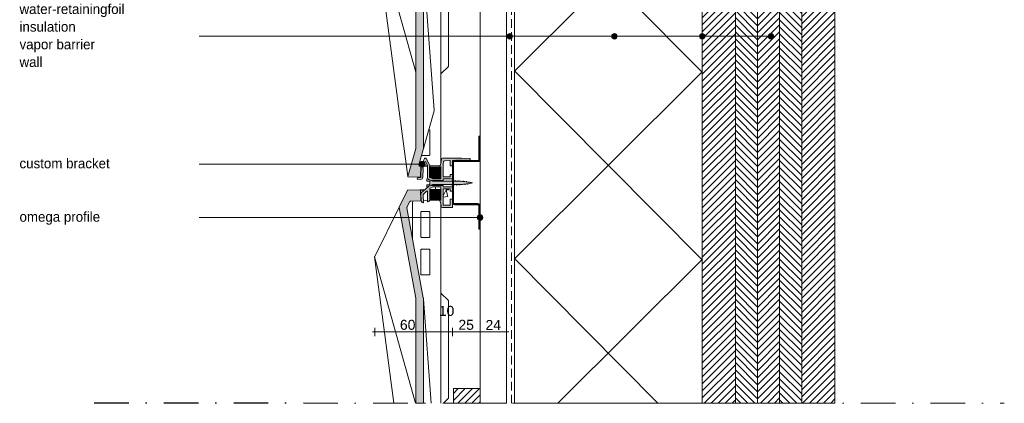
# Paper-space layout 'd-02 bottom connection windowframe' of a CAD drawing. Header units: millimetres. Extents: x 12 to 195, y 11 to 236.
# Tile 2 of 2: x 12 to 190, y 97 to 167. Entities that reach past the tile are written whole.
import ezdxf
from ezdxf.xclip import XClip

# ---------------------------------------------------------------- set-up
doc = ezdxf.new("R2010")
doc.units = ezdxf.units.MM
doc.header["$MEASUREMENT"] = 0
doc.header["$XCLIPFRAME"] = 0
doc.linetypes.add('B0302', pattern=[12.51000022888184, 6.260000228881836, -3.125, 0, -3.125000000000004])
doc.linetypes.add('B0701', pattern=[2.341199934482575, 1.559999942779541, -0.7811999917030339])
for name, color, linetype in [('#01', 7, 'Continuous'), ('Dim - 1_50_100', 7, 'Continuous'), ('Info - 1_50_100', 7, 'Continuous'), ('Info - 1_5_10', 7, 'Continuous'), ('Info - English', 7, 'Continuous')]:
    doc.layers.add(name, color=color, linetype=linetype)
doc.styles.add('GENERATED_STYLE_3', font='Helvetica.ttc')
doc.styles.add('GENERATED_STYLE_4', font='txt')
pattern_1 = [(44.99999999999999, (-5626.126061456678, 31.24545389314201), (-0.6363961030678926, 0.6363961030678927), [])]
pattern_2 = [(315, (-5626.126061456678, 31.24545389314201), (0.6363961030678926, 0.6363961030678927), [])]

# ---------------------------------------------------------------- blocks, each defined once
blk = doc.blocks.new('Drawing_2_1', base_point=(-5626.126061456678, 31.24545389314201))
at = {"layer": '#01', "linetype": 'Continuous', "lineweight": 0, "true_color": 0x000000}
for points in [[(100.0186748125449, 163.6097720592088), (100.0567350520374, 163.4184303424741), (100.1651214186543, 163.256218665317), (100.3273330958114, 163.1478322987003), (100.5186748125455, 163.1097720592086), (100.7100165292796, 163.1478322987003), (100.8722282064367, 163.256218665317), (100.9806145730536, 163.4184303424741), (101.0186748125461, 163.6097720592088), (100.9806145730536, 163.8011137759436), (100.8722282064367, 163.9633254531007), (100.7100165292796, 164.0717118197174), (100.5186748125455, 164.1097720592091), (100.3273330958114, 164.0717118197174), (100.1651214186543, 163.9633254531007), (100.0567350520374, 163.8011137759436)], [(118.9547312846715, 163.6097720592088), (118.9927915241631, 163.4184303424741), (119.10117789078, 163.256218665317), (119.2633895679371, 163.1478322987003), (119.4547312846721, 163.1097720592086), (119.6460730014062, 163.1478322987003), (119.8082846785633, 163.256218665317), (119.9166710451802, 163.4184303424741), (119.9547312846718, 163.6097720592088), (119.9166710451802, 163.8011137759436), (119.8082846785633, 163.9633254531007), (119.6460730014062, 164.0717118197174), (119.4547312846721, 164.1097720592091), (119.2633895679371, 164.0717118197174), (119.10117789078, 163.9633254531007), (118.9927915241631, 163.8011137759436)], [(134.8459341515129, 163.6097720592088), (134.8839943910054, 163.4184303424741), (134.9923807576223, 163.256218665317), (135.1545924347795, 163.1478322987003), (135.3459341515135, 163.1097720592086), (135.5372758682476, 163.1478322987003), (135.6994875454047, 163.256218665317), (135.8078739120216, 163.4184303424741), (135.8459341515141, 163.6097720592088), (135.8078739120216, 163.8011137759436), (135.6994875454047, 163.9633254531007), (135.5372758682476, 164.0717118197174), (135.3459341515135, 164.1097720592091), (135.1545924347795, 164.0717118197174), (134.9923807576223, 163.9633254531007), (134.8839943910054, 163.8011137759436)], [(147.2864380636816, 163.6097720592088), (147.3244983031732, 163.4184303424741), (147.4328846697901, 163.256218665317), (147.5950963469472, 163.1478322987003), (147.7864380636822, 163.1097720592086), (147.9777797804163, 163.1478322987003), (148.1399914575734, 163.256218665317), (148.2483778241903, 163.4184303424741), (148.2864380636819, 163.6097720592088), (148.2483778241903, 163.8011137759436), (148.1399914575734, 163.9633254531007), (147.9777797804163, 164.0717118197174), (147.7864380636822, 164.1097720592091), (147.5950963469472, 164.0717118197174), (147.4328846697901, 163.9633254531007), (147.3244983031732, 163.8011137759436)], [(84.18939671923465, 140.5031805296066), (84.22745695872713, 140.3118388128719), (84.33584332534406, 140.1496271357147), (84.49805500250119, 140.041240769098), (84.68939671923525, 140.0031805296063), (84.88073843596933, 140.041240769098), (85.04295011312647, 140.1496271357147), (85.15133647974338, 140.3118388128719), (85.18939671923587, 140.5031805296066), (85.15133647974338, 140.6945222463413), (85.04295011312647, 140.8567339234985), (84.88073843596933, 140.9651202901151), (84.68939671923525, 141.0031805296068), (84.49805500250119, 140.9651202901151), (84.33584332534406, 140.8567339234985), (84.22745695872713, 140.6945222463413)], [(94.64593415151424, 130.8629485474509), (94.68399439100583, 130.6716068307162), (94.79238075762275, 130.5093951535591), (94.95459243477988, 130.4010087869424), (95.14593415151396, 130.3629485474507), (95.33727586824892, 130.4010087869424), (95.49948754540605, 130.5093951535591), (95.60787391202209, 130.6716068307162), (95.64593415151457, 130.8629485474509), (95.60787391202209, 131.0542902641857), (95.49948754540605, 131.2165019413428), (95.33727586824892, 131.3248883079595), (95.14593415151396, 131.3629485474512), (94.95459243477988, 131.3248883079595), (94.79238075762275, 131.2165019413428), (94.68399439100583, 131.0542902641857)]]:
    blk.add_hatch(color=18, dxfattribs=at).paths.add_polyline_path(points)
at = {"layer": 'Info - 1_50_100', "linetype": 'Continuous', "lineweight": 0, "true_color": 0x000000}
h = blk.add_hatch(dxfattribs=at)
h.set_pattern_fill('310_Naaldhout__01__0001', color=18, style=0, pattern_type=2)
h.set_pattern_definition(pattern_1)
h.paths.add_polyline_path([(141.3459342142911, 203.7459770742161), (135.3459349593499, 203.7459770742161), (135.3459349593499, 97.3009096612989), (141.3459342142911, 97.3009096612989)])
h = blk.add_hatch(dxfattribs=at)
h.set_pattern_fill('310_Naaldhout__02__0001', color=18, style=0, pattern_type=2)
h.set_pattern_definition(pattern_2)
h.paths.add_polyline_path([(145.3459346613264, 203.7459770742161), (141.3459342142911, 203.7459770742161), (141.3459342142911, 97.3009096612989), (145.3459346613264, 97.3009096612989)])
h = blk.add_hatch(dxfattribs=at)
h.set_pattern_fill('310_Naaldhout__01__0001', color=18, style=0, pattern_type=2)
h.set_pattern_definition(pattern_1)
h.paths.add_polyline_path([(149.3459351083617, 203.7459770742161), (145.3459346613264, 203.7459770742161), (145.3459346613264, 97.3009096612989), (149.3459351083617, 97.3009096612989)])
h = blk.add_hatch(dxfattribs=at)
h.set_pattern_fill('310_Naaldhout__02__0001', color=18, style=0, pattern_type=2)
h.set_pattern_definition(pattern_2)
h.paths.add_polyline_path([(153.3459355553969, 203.7459770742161), (149.3459351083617, 203.7459770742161), (149.3459351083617, 97.3009096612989), (153.3459355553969, 97.3009096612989)])
h = blk.add_hatch(dxfattribs=at)
h.set_pattern_fill('310_Naaldhout__01__0001', color=18, style=0, pattern_type=2)
h.set_pattern_definition(pattern_1)
h.paths.add_polyline_path([(159.3459348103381, 203.7459770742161), (153.3459355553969, 203.7459770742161), (153.3459355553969, 97.3009096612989), (159.3459348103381, 97.3009096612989)])
h = blk.add_hatch(dxfattribs=at)
h.set_pattern_fill('415_Isolatie_ruit_0001', color=18, style=0, pattern_type=2)
h.set_pattern_definition([(314.8482473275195, (101.3459341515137, 89.44881628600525), (16.97032465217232, 16.8806672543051), []), (224.8482473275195, (101.3459341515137, 89.44881628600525), (-16.97032465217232, 17.06045824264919), [])])
h.paths.add_polyline_path([(135.3459349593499, 194.2146892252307), (101.3459354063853, 194.2146892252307), (101.3459354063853, 97.3009096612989), (135.3459349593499, 97.3009096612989)])
at = {"layer": 'Info - 1_5_10', "linetype": 'Continuous', "lineweight": 0, "true_color": 0xd1d7d8}
for points in [[(84.90742535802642, 176.0041825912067), (84.90619639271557, 176.0758178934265), (84.90252419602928, 176.1483370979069), (84.89645269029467, 176.2208728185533), (84.88805449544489, 176.2925574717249), (84.87743006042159, 176.3625336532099), (81.91210385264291, 192.6254540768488), (81.90953653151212, 192.649644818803), (81.90949844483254, 192.6742896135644), (81.9119900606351, 192.6990856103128), (81.91698076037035, 192.7237281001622), (81.92440921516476, 192.7479142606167), (81.93204679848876, 192.7667346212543), (82.39677168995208, 193.6981740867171, -0.274850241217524), (82.56873673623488, 193.808728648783), (84.44349233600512, 193.8741965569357), (84.37692764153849, 195.7803600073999, 0.4140854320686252), (84.27354233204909, 195.8768106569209), (82.08160799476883, 195.8012267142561, 0.2749678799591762), (82.02999224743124, 195.7680594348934), (80.51525992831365, 192.7333253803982), (80.5098117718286, 192.719114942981), (80.50563142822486, 192.7019761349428), (80.50388815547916, 192.6846274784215), (80.50462390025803, 192.6674864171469), (83.49431848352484, 176.2691359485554), (83.50066639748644, 176.2218632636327), (83.50497478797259, 176.1735793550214), (83.50715211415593, 176.1253101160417), (83.50742536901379, 143.3815390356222), (83.50633680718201, 143.3626439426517), (83.50309418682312, 143.3437434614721), (82.06681063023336, 138.2736783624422, 0.4868916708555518), (82.12247049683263, 138.1973578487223), (84.27354233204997, 138.1231829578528, 0.414085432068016), (84.37692764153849, 138.2196336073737), (84.44349233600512, 140.1257970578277), (84.2510070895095, 140.132518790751, -0.4867563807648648), (84.0655616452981, 140.3869174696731), (84.89514767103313, 143.3149141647), (84.9012107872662, 143.3408698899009), (84.90524820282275, 143.367086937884), (84.90721887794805, 143.3932988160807)], [(86.20692684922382, 138.0565145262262), (88.04593420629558, 137.9931004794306), (88.04593420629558, 139.9999970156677), (86.04349232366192, 140.0699238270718), (86.11043399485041, 138.152965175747, 0.3940368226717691)], [(80.50388815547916, 132.6846274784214), (80.50462390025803, 132.6674864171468), (83.49431848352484, 116.2691359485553), (83.50066639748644, 116.2218632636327), (83.50497478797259, 116.1735793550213), (83.50715211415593, 116.1253101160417), (83.50730920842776, 97.3009096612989), (84.90730693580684, 97.3009096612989), (84.90742535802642, 116.0041825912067), (84.90619639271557, 116.0758178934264), (84.90252419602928, 116.1483370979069), (84.89645269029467, 116.2208728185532), (84.88805449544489, 116.2925574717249), (84.87743006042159, 116.3625336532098), (81.91210385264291, 132.6254540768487), (81.90953653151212, 132.649644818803), (81.90949844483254, 132.6742896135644), (81.9119900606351, 132.6990856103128), (81.91698076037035, 132.7237281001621), (81.92440921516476, 132.7479142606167), (81.93204679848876, 132.7667346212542), (82.39677168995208, 133.698174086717, -0.2748502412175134), (82.56873673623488, 133.808728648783), (84.44349233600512, 133.8741965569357), (84.37692764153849, 135.7803600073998, 0.4140854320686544), (84.27354233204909, 135.8768106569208), (82.08160799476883, 135.801226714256, 0.2749678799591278), (82.02999224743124, 135.7680594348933), (80.51525992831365, 132.7333253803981), (80.5098117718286, 132.7191149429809), (80.50563142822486, 132.7019761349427)], [(88.04593420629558, 136.0068931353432), (86.20692684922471, 135.9434790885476, 0.3940368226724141), (86.11043399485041, 135.8470284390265), (86.04349232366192, 133.9300697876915), (88.04593420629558, 133.9999965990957)]]:
    blk.add_hatch(color=254, dxfattribs=at).paths.add_polyline_path(points)
at = {"layer": 'Info - 1_5_10', "linetype": 'Continuous', "lineweight": 0, "true_color": 0x99a3a6}
h = blk.add_hatch(dxfattribs=at)
h.set_pattern_fill('ANSI31_0001', color=253, style=0, pattern_type=2)
h.set_pattern_definition([(135, (417.7347873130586, 52.34464899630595), (0.1122532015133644, 0.1122532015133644), [])])
h.paths.add_polyline_path([(90.14593419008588, 133.571206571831, 0.4142135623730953), (90.5459341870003, 133.1712065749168), (94.74593415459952, 133.1712065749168, -0.4142135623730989), (94.94593415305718, 132.9712065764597), (94.94593415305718, 128.7712066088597), (95.14593415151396, 128.7712066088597), (95.14593415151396, 132.9712065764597, 0.4142135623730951), (94.74593415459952, 133.3712065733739), (90.5459341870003, 133.3712065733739, -0.4142135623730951), (90.34593418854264, 133.571206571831), (90.34593418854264, 140.7712065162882, -0.4142135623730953), (90.5459341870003, 140.9712065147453), (94.74593415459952, 140.9712065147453, 0.4142135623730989), (95.14593415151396, 141.3712065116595), (95.14593415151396, 145.5712064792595), (94.94593415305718, 145.5712064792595), (94.94593415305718, 141.3712065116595, -0.4142135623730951), (94.74593415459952, 141.1712065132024), (90.5459341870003, 141.1712065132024, 0.4142135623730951), (90.14593419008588, 140.7712065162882)])
at = {"layer": 'Info - 1_5_10', "linetype": 'Continuous', "lineweight": 0, "true_color": 0xe9ebeb}
for points in [[(88.48593420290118, 137.8228710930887), (90.08593419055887, 137.8228710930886, 0.4142135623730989), (90.12593419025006, 137.86287109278), (90.12593419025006, 138.5828710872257, 0.4142135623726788), (90.08593419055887, 138.6228710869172), (89.78593419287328, 138.6228710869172, 0.4142135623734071), (89.74593419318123, 138.5828710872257), (89.74593419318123, 138.2628710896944, -0.414213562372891), (89.70593419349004, 138.2228710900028), (88.48593420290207, 138.2228710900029, -0.4142135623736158), (88.44593420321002, 138.2628710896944), (88.4466965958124, 140.5098667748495), (88.53805237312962, 140.9710606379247, -0.3384598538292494), (88.6838417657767, 141.0995812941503), (89.70314393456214, 141.1708578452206, -0.4348123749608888), (89.74593419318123, 141.130955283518), (89.74593419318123, 140.2170387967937, 0.4142135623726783), (89.78593419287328, 140.1770387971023), (90.10593419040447, 140.1770387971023, 0.414213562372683), (90.14593419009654, 140.2170387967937), (90.14593419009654, 141.1312065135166, -0.414213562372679), (90.1859341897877, 141.171206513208), (90.54105510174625, 141.171206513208, 0.1532443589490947), (90.56391224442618, 141.1783804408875, -0.3138593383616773), (90.67819795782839, 141.1783804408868, 0.3138593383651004), (90.72391224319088, 141.1783804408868, -0.3138593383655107), (90.83819795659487, 141.1783804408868, 0.3138593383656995), (90.88391224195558, 141.1783804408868, -0.3138593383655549), (90.99819795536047, 141.1783804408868, 0.3138593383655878), (91.04391224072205, 141.1783804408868, -0.3138593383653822), (91.15819795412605, 141.1783804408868, 0.3138593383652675), (91.20391223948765, 141.1783804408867, -0.3138593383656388), (91.31819795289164, 141.1783804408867, 0.3138593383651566), (91.36391223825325, 141.1783804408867, -0.3138593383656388), (91.47819795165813, 141.1783804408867, 0.3138593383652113), (91.52391223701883, 141.1783804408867, -0.3138593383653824), (91.63819795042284, 141.1783804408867, 0.3138593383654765), (91.68391223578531, 141.1783804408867, -0.3138593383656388), (91.79819794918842, 141.1783804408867, 0.3138593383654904), (91.84391223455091, 141.1783804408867, -0.3138593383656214), (91.9581979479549, 141.1783804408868, 0.3138593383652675), (92.00391223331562, 141.1783804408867, -0.3138593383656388), (92.1181979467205, 141.1783804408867, 0.3138593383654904), (92.16391223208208, 141.1783804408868, -0.3138593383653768), (92.27819794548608, 141.1783804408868, 0.3138593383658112), (92.32391223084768, 141.1783804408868, -0.3138593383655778), (92.43819794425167, 141.1783804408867, 0.3138593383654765), (92.48391222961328, 141.1783804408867, -0.3138593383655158), (92.59819794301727, 141.1783804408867, 0.3138593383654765), (92.64391222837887, 141.1783804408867, -0.3138593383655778), (92.75819794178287, 141.1783804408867, 0.3138593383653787), (92.80391222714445, 141.1783804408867, -0.3138308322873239), (92.91818942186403, 141.1783863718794, 0.2165739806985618), (92.95074458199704, 141.1724091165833), (93.31563559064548, 141.2636318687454, 0.3441507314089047), (93.34593416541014, 141.3024375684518), (93.34593416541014, 141.5121108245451, 0.4131689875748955), (93.30607687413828, 141.5521105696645), (91.7849329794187, 141.5575376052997), (91.74593297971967, 141.5186764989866), (91.70693298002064, 141.5578158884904), (88.35441974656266, 141.5697767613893, 0.3788661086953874), (88.1552851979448, 141.394859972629), (88.05659326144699, 140.6141167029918), (88.0530871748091, 140.597663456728), (87.88765244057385, 140.0515947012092, 0.5032455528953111), (87.92593420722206, 139.9999970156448), (88.04593420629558, 139.9999970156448), (88.04593420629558, 137.9216990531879, -0.4142135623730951), (87.94593420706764, 137.8216990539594), (86.65369810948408, 137.8216990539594, -0.1066148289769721), (86.61247929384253, 137.8305891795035), (86.04709176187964, 138.0863748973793, -0.2945892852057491), (86.02357928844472, 138.1228188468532), (86.02357928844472, 140.0739156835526), (86.05070899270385, 140.0739156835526, 0.5621092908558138), (86.08623349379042, 140.1323007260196), (85.37026063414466, 141.5157393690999, 0.280320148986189), (85.28144938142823, 141.5697767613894), (85.18951574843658, 141.5697767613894, 0.279324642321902), (85.10087483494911, 141.5160670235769), (84.40890974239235, 140.1910276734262, 0.551884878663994), (84.44297012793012, 140.1325359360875), (84.47188063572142, 140.131526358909), (84.41142550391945, 138.4003178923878, 0.2701768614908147), (84.43048695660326, 138.3648250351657, -0.2701768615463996), (84.44954840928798, 138.3293321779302), (84.44237209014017, 138.1238292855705, -0.3824410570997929), (84.40538472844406, 138.08533704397), (83.83542904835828, 138.0426381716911, 0.3824410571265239), (83.79844168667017, 138.004145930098), (83.7927127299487, 137.8400900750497, 0.4142135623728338), (83.86987203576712, 137.7573468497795), (84.36835239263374, 137.7399395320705, 0.4142135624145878), (84.7820685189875, 138.1257360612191), (84.83455901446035, 139.6288671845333, 0.1638864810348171), (84.81630517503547, 139.6900418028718, -0.1638864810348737), (84.79805133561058, 139.7512164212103), (84.81573457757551, 140.2575982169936, -0.1120556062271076), (84.82703274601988, 140.3003985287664), (85.1457680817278, 140.910742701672, -0.6071877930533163), (85.32322024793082, 140.9104150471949), (85.62120179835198, 140.3346401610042, -0.1199640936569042), (85.64357929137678, 140.2427149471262), (85.64357929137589, 138.0879639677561, 0.2945892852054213), (85.87870402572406, 137.7235244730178), (86.2153868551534, 137.5712065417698), (88.44593420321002, 137.5712065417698), (88.44593420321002, 137.7828710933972, -0.4142135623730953)], [(90.14593419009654, 134.1253742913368, 0.4142135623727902), (90.10593419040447, 134.1653742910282), (89.78593419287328, 134.1653742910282, 0.4142135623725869), (89.74593419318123, 134.1253742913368), (89.74593419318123, 133.1112065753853, -0.4142135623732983), (89.70593419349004, 133.0712065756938), (88.53226680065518, 133.0712065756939, -0.3798864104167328), (88.49254781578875, 133.1064734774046), (88.44621521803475, 133.4952851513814), (88.44593420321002, 135.9795420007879, -0.4142135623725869), (88.48593420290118, 136.0195420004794), (89.70593419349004, 136.0195420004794, -0.4142135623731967), (89.74593419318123, 135.9795420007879), (89.74593419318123, 135.6595420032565, 0.4142135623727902), (89.78593419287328, 135.619542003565), (90.08593419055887, 135.619542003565, 0.4142135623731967), (90.12593419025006, 135.6595420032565), (90.12593419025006, 136.3795419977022, 0.4142135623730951), (90.08593419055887, 136.4195419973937), (88.48593420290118, 136.4195419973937, -0.4142135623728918), (88.44593420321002, 136.4595419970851), (88.44593420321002, 136.6712065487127), (86.21242524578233, 136.6712065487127), (85.86705385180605, 136.5149578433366, 0.07719877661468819), (85.81566536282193, 136.4813670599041), (84.50525964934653, 135.285691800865, 0.2034522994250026), (84.44924944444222, 135.1397802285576), (84.48957758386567, 133.9902711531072, 0.0545292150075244), (84.4926952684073, 133.9687487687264), (84.54770986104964, 133.755790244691, 0.350472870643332), (84.86513194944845, 133.5233164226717, 0.4119366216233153), (84.90342642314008, 133.5646520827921), (84.8558927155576, 134.9506288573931, -0.2032898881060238), (84.9119072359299, 135.0964157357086), (85.46176574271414, 135.5921139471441, -0.6492723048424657), (85.62872375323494, 135.5179386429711), (85.63047241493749, 133.7450800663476, 0.413485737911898), (85.67041242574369, 133.7051195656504, 0.3485358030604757), (85.97765551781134, 133.9481545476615), (86.02716296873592, 134.1704343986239, 0.05488477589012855), (86.02955468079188, 134.1921913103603), (86.02923272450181, 136.0825694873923, -0.2946355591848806), (86.08801390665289, 136.1736963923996), (86.61177916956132, 136.4106518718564, -0.1066148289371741), (86.65299798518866, 136.4195419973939), (87.94593420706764, 136.4195419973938, -0.4142135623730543), (88.04593420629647, 136.3195419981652), (88.04593420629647, 133.9999970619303), (87.92593420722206, 133.9999970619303, 0.5032455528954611), (87.88765244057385, 133.948399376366), (88.04947787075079, 133.4142442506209, -0.04391846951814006), (88.05666396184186, 133.3799213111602), (88.12010485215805, 132.8475410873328, 0.3798864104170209), (88.3186997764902, 132.6712065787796), (90.10593419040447, 132.6712065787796, 0.4142135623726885), (90.14593419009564, 132.7112065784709)]]:
    blk.add_hatch(color=254, dxfattribs=at).paths.add_polyline_path(points)
at = {"layer": 'Info - 1_5_10', "linetype": 'Continuous', "lineweight": 0, "true_color": 0xffffff}
blk.add_hatch(color=7, dxfattribs=at).paths.add_polyline_path([(93.77788210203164, 137.1183751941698, 0.01785136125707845), (92.67743919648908, 137.3038522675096), (92.66656779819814, 137.4274784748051), (92.65586505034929, 137.3078495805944, 0.00772063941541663), (92.17611744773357, 137.3618299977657), (92.16646270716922, 137.4699962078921), (92.15724860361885, 137.3647334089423, 0.007718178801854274), (91.67617864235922, 137.4033962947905), (91.6665369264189, 137.514603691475), (91.65701565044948, 137.4046685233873, 0.00767841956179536), (91.1774882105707, 137.4288196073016), (91.1665313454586, 137.5582309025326), (91.15544527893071, 137.4295750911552, 0.007604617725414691), (90.68000439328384, 137.4382982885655), (90.66653450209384, 137.6019024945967), (90.6524630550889, 137.438360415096), (90.1805244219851, 137.4383682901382), (90.16644293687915, 137.6093652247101), (90.15173730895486, 137.4383751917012), (86.52998742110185, 137.4383751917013), (85.6267793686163, 137.8197297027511, 0.5367041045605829), (85.48788216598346, 137.7276047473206), (85.48883730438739, 137.4630071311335), (85.49466411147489, 137.4539417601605), (85.5051679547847, 137.4490350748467), (86.03788216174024, 137.4488439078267), (86.03788216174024, 136.7879064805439), (85.50250268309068, 136.7871519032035), (85.49334733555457, 136.7815104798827), (85.48819405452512, 136.7711159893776), (85.48788216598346, 136.5091456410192, 0.5367041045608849), (85.6267793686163, 136.4170206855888), (86.52998742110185, 136.7983751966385), (89.90173731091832, 136.7983751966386), (89.91070959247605, 136.695033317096), (89.92279322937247, 136.6950333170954), (89.93052979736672, 136.7983751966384), (90.40173735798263, 136.7983751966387), (90.41768987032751, 136.6251356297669), (90.43052098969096, 136.7983751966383), (90.63096837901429, 136.7983751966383, 0.004369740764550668), (90.904217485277, 136.7998080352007), (90.91781359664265, 136.6557697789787), (90.92859431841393, 136.8012085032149, 0.00764654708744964), (91.40648143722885, 136.8168327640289), (91.41775232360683, 136.6986628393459), (91.42667891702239, 136.818638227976, 0.007702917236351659), (91.90733404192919, 136.8498416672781), (91.91771492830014, 136.7418329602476), (91.92598751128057, 136.8521045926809, 0.007724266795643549), (92.4067272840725, 136.8987945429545), (92.41774288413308, 136.7858677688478), (92.42659126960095, 136.9018375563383, 0.007706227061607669), (92.90436625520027, 136.9645548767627), (92.91780343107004, 136.8303073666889), (92.92874182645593, 136.9681572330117, 0.01379228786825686)])
at = {"layer": 'Info - 1_5_10', "linetype": 'Continuous', "lineweight": 0, "true_color": 0x99a3a6}
h = blk.add_hatch(dxfattribs=at)
h.set_pattern_fill('310_Naaldhout__01__0001', color=253, style=0, pattern_type=2)
h.set_pattern_definition(pattern_1)
h.paths.add_polyline_path([(90.34593346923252, 97.3009096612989), (95.14593287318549, 97.3009096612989), (95.14593287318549, 99.9191372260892), (90.34593346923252, 99.9191372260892)])
at = {"layer": '#01', "color": 9, "linetype": 'Continuous', "lineweight": 0}
for p, q in [((134.8459352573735, 163.6097709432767), (44.30875578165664, 163.6097709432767)), ((100.0186748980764, 163.6097709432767), (44.30875578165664, 163.6097709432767)), ((147.286438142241, 163.6097709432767), (56.7492614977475, 163.6097709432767)), ((118.9547317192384, 163.6097709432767), (61.12411308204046, 163.6097709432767)), ((84.18939587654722, 140.5031806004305), (44.30875578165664, 140.5031806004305)), ((94.645933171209, 130.862947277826), (44.30875578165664, 130.862947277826))]:
    blk.add_line(p, q, dxfattribs=at)
at = {"layer": '#01', "color": 4, "linetype": 'Continuous', "lineweight": 0, "flags": 128}
blk.add_lwpolyline([(159.3459341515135, 97.3009096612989), (159.3459341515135, 203.7459769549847), (135.3459341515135, 203.7459769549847), (135.3459341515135, 97.3009096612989)], dxfattribs=at)
at = {"layer": '#01', "color": 1, "linetype": 'B0302', "lineweight": 0, "flags": 128}
blk.add_lwpolyline([(25.34412903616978, 97.3009096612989), (190.0000826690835, 97.3009096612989)], dxfattribs=at)
at = {"layer": '#01', "color": 1, "linetype": 'Continuous', "lineweight": 0}
for centre in [(100.5186748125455, 163.6097720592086), (119.4547312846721, 163.6097720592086), (135.3459341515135, 163.6097720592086), (147.7864380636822, 163.6097720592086), (84.68939671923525, 140.5031805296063), (95.14593415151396, 130.8629485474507)]:
    blk.add_circle(centre, 0.5, dxfattribs=at)
at = {"layer": 'Dim - 1_50_100', "color": 1, "linetype": 'Continuous', "lineweight": 0}
for p, q in [((76.07537878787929, 109.419941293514), (76.07537878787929, 110.9199403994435)), ((88.04593540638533, 109.419941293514), (88.04593540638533, 110.9199403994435)), ((90.14593302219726, 109.419941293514), (90.14593302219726, 110.9199403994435)), ((95.14593287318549, 109.419941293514), (95.14593287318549, 110.9199403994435)), ((99.9459351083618, 109.419941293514), (99.9459351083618, 110.9199403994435)), ((75.67537789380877, 110.1699408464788), (76.07537878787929, 110.1699408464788)), ((76.07537878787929, 110.1699408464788), (88.04593540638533, 110.1699408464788)), ((88.04593540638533, 110.1699408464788), (90.14593302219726, 110.1699408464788)), ((90.14593302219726, 110.1699408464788), (95.14593287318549, 110.1699408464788)), ((95.14593287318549, 110.1699408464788), (99.9459351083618, 110.1699408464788)), ((99.9459351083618, 110.1699408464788), (100.345933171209, 110.1699408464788))]:
    blk.add_line(p, q, dxfattribs=at)
at = {"layer": 'Info - 1_50_100', "color": 2, "linetype": 'B0701', "lineweight": 0}
blk.add_line((100.8326232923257, 201.8146892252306), (100.8326232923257, 97.3009096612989), dxfattribs=at)
at = {"layer": 'Info - 1_50_100', "color": 9, "linetype": 'Continuous', "lineweight": 0, "flags": 128}
for points in [[(141.3459341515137, 97.3009096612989), (141.3459341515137, 203.7459769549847), (135.3459341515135, 203.7459769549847), (135.3459341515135, 97.3009096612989)], [(145.3459341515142, 97.3009096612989), (145.3459341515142, 203.7459769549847), (141.3459341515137, 203.7459769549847), (141.3459341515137, 97.3009096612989)], [(149.3459341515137, 97.3009096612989), (149.3459341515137, 203.7459769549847), (145.3459341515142, 203.7459769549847), (145.3459341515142, 97.3009096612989)], [(153.3459341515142, 97.3009096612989), (153.3459341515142, 203.7459769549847), (149.3459341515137, 203.7459769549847), (149.3459341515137, 97.3009096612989)], [(159.3459341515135, 97.3009096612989), (159.3459341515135, 203.7459769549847), (153.3459341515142, 203.7459769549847), (153.3459341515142, 97.3009096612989)], [(99.94593417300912, 97.3009096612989), (99.94593417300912, 201.0545577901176), (95.14593415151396, 201.0545577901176), (95.14593415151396, 97.3009096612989)], [(95.14593415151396, 97.3009096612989), (99.94593417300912, 97.3009096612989)], [(135.3459341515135, 97.3009096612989), (141.3459341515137, 97.3009096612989)], [(141.3459341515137, 97.3009096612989), (145.3459341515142, 97.3009096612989)], [(145.3459341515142, 97.3009096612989), (149.3459341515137, 97.3009096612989)], [(149.3459341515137, 97.3009096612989), (153.3459341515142, 97.3009096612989)], [(153.3459341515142, 97.3009096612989), (159.3459341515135, 97.3009096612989)]]:
    blk.add_lwpolyline(points, dxfattribs=at)
at = {"layer": 'Info - 1_50_100', "color": 1, "linetype": 'Continuous', "lineweight": 0, "flags": 128}
for points in [[(135.3459341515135, 97.3009096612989), (135.3459341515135, 194.2146883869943), (101.3459341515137, 194.2146883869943), (101.3459341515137, 97.3009096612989)], [(101.3459341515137, 97.3009096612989), (135.3459341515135, 97.3009096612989)]]:
    blk.add_lwpolyline(points, dxfattribs=at)
at = {"layer": 'Info - 1_5_10', "color": 9, "linetype": 'Continuous', "lineweight": 0}
for p, q in [((88.05315219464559, 140.5780438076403), (88.05315219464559, 193.429933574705)), ((84.48580514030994, 140.3284431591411), (84.065317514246, 140.3431230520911)), ((85.65079691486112, 140.0878826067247), (84.81789914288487, 140.1169649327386)), ((85.64650478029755, 140.2879113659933), (84.84034508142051, 140.3160593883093)), ((87.85315457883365, 140.2108539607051), (86.02176361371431, 140.2748028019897)), ((87.94191059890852, 140.2108539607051), (87.85315457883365, 140.2108539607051)), ((84.28075662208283, 135.880803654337), (84.48063532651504, 135.8876948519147)), ((84.48063532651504, 135.8876948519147), (85.19485954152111, 135.9123236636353)), ((85.08487217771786, 135.8119624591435), (84.48396484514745, 135.7912435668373)), ((86.01426370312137, 135.9405764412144), (86.21414240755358, 135.9474704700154)), ((87.05314712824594, 135.9764027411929), (87.05314712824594, 136.2600177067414)), ((87.14970316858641, 136.3599598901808), (88.02765702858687, 136.3902341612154)), ((88.4531530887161, 134.7577507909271), (89.00136286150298, 135.8434626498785)), ((89.31368926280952, 134.6662541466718), (88.98804195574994, 135.8170784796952)), ((89.00136286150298, 135.8434626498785), (89.42386065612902, 135.8580349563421)), ((89.45315249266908, 135.8590400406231), (89.42386065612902, 135.8580349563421)), ((89.45315249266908, 136.0235341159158), (89.45315249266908, 135.8590400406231)), ((82.92214597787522, 133.6314618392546), (82.92214597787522, 127.1296593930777)), ((84.52367841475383, 133.8807368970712), (84.45070929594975, 133.8781916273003)), ((84.8994921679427, 133.8938624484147), (85.63752413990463, 133.9196350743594)), ((86.05070720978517, 133.9340601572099), (85.97929526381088, 133.9315686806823)), ((87.94191059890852, 133.7971280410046), (87.85315457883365, 133.7971280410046)), ((89.31368926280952, 134.6662541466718), (88.4531530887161, 134.5145175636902)), ((88.05315219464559, 97.3009096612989), (88.05315219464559, 133.4299325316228))]:
    blk.add_line(p, q, dxfattribs=at)
at = {"layer": 'Info - 1_5_10', "color": 2, "linetype": 'Continuous', "lineweight": 0, "flags": 128}
for points in [[(84.90742535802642, 176.0041825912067), (84.90721887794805, 143.3932988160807), (84.90524820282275, 143.367086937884), (84.9012107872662, 143.3408698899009), (84.89514767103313, 143.3149141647), (84.0655616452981, 140.3869174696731, 0.4867563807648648), (84.2510070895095, 140.132518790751), (84.44349233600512, 140.1257970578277), (84.37692764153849, 138.2196336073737, -0.414085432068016), (84.27354233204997, 138.1231829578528), (82.12247049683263, 138.1973578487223, -0.4868916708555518), (82.06681063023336, 138.2736783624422), (83.50309418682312, 143.3437434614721), (83.50633680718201, 143.3626439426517), (83.50742536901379, 143.3815390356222), (83.50715211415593, 176.1253101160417)], [(84.90730693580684, 97.3009096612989), (84.90742535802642, 116.0041825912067), (84.90619639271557, 116.0758178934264), (84.90252419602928, 116.1483370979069), (84.89645269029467, 116.2208728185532), (84.88805449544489, 116.2925574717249), (84.87743006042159, 116.3625336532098), (81.91210385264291, 132.6254540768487), (81.90953653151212, 132.649644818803), (81.90949844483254, 132.6742896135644), (81.9119900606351, 132.6990856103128), (81.91698076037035, 132.7237281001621), (81.92440921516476, 132.7479142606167), (81.93204679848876, 132.7667346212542), (82.39677168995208, 133.698174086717, -0.274850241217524), (82.56873673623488, 133.808728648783), (84.44349233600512, 133.8741965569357), (84.37692764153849, 135.7803600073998, 0.4140854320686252), (84.27354233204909, 135.8768106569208), (82.08160799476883, 135.801226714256, 0.2749678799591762), (82.02999224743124, 135.7680594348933), (80.51525992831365, 132.7333253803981), (80.5098117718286, 132.7191149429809), (80.50563142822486, 132.7019761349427), (80.50388815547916, 132.6846274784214), (80.50462390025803, 132.6674864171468), (83.49431848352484, 116.2691359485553), (83.50066639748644, 116.2218632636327), (83.50497478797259, 116.1735793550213), (83.50715211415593, 116.1253101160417), (83.50730920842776, 97.3009096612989)]]:
    blk.add_lwpolyline(points, format="xyb", dxfattribs=at)
at = {"layer": 'Info - 1_5_10', "color": 9, "linetype": 'Continuous', "lineweight": 0, "flags": 128}
for points in [[(80.5114265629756, 192.7014943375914), (76.07537912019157, 183.826898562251, 0.1456943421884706), (76.05914687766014, 183.7449277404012), (82.04463227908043, 138.2746818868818, 0.3413294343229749), (82.12247049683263, 138.1973578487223)], [(88.05315306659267, 156.8072108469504), (89.41664438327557, 158.1707083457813, 0.1882657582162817), (89.44585006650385, 158.2373171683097), (89.44593419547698, 175.7585753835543, 0.225103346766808), (89.40857568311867, 175.8373523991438), (88.04593639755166, 177.1999972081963)], [(84.90894709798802, 176.1012280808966), (86.84160152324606, 150.2374974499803, -0.08023532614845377), (86.833358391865, 150.1413687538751), (84.90524820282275, 143.3408698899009)], [(84.54342841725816, 142.0710394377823), (85.94960548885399, 142.071017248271, 0.432265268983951), (86.0434908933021, 142.1708322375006), (86.04266174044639, 146.6442560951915, 0.374997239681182), (85.94342978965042, 146.7310681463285), (85.86274590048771, 146.7308721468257)], [(80.5114265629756, 132.7014943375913), (76.07537912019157, 123.8268985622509, 0.1456943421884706), (76.05914687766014, 123.7449277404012), (79.54011077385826, 97.3009096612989)], [(88.54684964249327, 97.3009096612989), (89.41664438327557, 98.17070834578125, 0.1882657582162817), (89.44585006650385, 98.23731716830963), (89.44593419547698, 115.7585753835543, 0.225103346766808), (89.40857568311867, 115.8373523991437), (88.04593639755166, 117.1999972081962)]]:
    blk.add_lwpolyline(points, format="xyb", dxfattribs=at)
for points in [[(76.05818192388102, 183.7515834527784), (83.513222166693, 157.1183506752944)], [(87.85315087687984, 140.2108511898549), (87.85306715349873, 140.1343456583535), (87.85300125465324, 140.0695064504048), (87.85306715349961, 140.026186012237), (87.85315087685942, 140.0109730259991)], [(90.09818696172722, 137.4383747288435), (90.10913213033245, 137.4910569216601), (90.1325696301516, 137.5717719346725), (90.14593419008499, 137.5955262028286)], [(84.38414431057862, 135.7843518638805), (84.39418254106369, 135.7861956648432), (84.41333002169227, 135.7878146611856), (84.42910761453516, 135.7887964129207), (84.44668674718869, 135.7897128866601), (84.48396312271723, 135.791242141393)], [(86.01759102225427, 135.8441258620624), (86.03879125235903, 135.8462260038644), (86.0579964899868, 135.8479874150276), (86.08840878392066, 135.8504407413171), (86.11000346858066, 135.8515440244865)], [(87.85315087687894, 133.997004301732), (87.85306715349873, 133.9817913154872), (87.85300125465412, 133.93847087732), (87.85306715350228, 133.8736316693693), (87.8531508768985, 133.7971261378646)], [(76.05818192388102, 123.7515834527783), (83.46212117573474, 97.3009096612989)], [(84.90894709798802, 116.1012280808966), (86.3137915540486, 97.3009096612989)]]:
    blk.add_lwpolyline(points, dxfattribs=at)
for points in [[(90.14593419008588, 133.571206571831), (90.14593419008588, 140.7712065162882, -0.4142135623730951), (90.5459341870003, 141.1712065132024), (94.74593415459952, 141.1712065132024, 0.4142135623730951), (94.94593415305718, 141.3712065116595), (94.94593415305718, 145.5712064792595), (95.14593415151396, 145.5712064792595), (95.14593415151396, 141.3712065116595, -0.4142135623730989), (94.74593415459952, 140.9712065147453), (90.5459341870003, 140.9712065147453, 0.4142135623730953), (90.34593418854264, 140.7712065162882), (90.34593418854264, 133.571206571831, 0.4142135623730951), (90.5459341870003, 133.3712065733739), (94.74593415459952, 133.3712065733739, -0.4142135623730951), (95.14593415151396, 132.9712065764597), (95.14593415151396, 128.7712066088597), (94.94593415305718, 128.7712066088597), (94.94593415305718, 132.9712065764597, 0.4142135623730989), (94.74593415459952, 133.1712065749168), (90.5459341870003, 133.1712065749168, -0.4142135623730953)], [(88.48593420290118, 137.8228710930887, 0.4142135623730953), (88.44593420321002, 137.7828710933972), (88.44593420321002, 137.5712065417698), (86.2153868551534, 137.5712065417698), (85.87870402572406, 137.7235244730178, -0.2945892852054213), (85.64357929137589, 138.0879639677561), (85.64357929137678, 140.2427149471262, 0.1199640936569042), (85.62120179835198, 140.3346401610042), (85.32322024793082, 140.9104150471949, 0.6071877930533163), (85.1457680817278, 140.910742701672), (84.82703274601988, 140.3003985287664, 0.1120556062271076), (84.81573457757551, 140.2575982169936), (84.79805133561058, 139.7512164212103, 0.1638864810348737), (84.81630517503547, 139.6900418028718, -0.1638864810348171), (84.83455901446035, 139.6288671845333), (84.7820685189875, 138.1257360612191, -0.4142135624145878), (84.36835239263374, 137.7399395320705), (83.86987203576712, 137.7573468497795, -0.4142135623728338), (83.7927127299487, 137.8400900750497), (83.79844168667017, 138.004145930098, -0.3824410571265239), (83.83542904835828, 138.0426381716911), (84.40538472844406, 138.08533704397, 0.3824410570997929), (84.44237209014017, 138.1238292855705), (84.44954840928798, 138.3293321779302, 0.2701768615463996), (84.43048695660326, 138.3648250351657, -0.2701768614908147), (84.41142550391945, 138.4003178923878), (84.47188063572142, 140.131526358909), (84.44297012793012, 140.1325359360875, -0.551884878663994), (84.40890974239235, 140.1910276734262), (85.10087483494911, 141.5160670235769, -0.279324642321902), (85.18951574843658, 141.5697767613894), (85.28144938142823, 141.5697767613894, -0.280320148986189), (85.37026063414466, 141.5157393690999), (86.08623349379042, 140.1323007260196, -0.5621092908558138), (86.05070899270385, 140.0739156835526), (86.02357928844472, 140.0739156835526), (86.02357928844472, 138.1228188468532, 0.2945892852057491), (86.04709176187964, 138.0863748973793), (86.61247929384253, 137.8305891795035, 0.1066148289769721), (86.65369810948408, 137.8216990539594), (87.94593420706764, 137.8216990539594, 0.4142135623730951), (88.04593420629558, 137.9216990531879), (88.04593420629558, 139.9999970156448), (87.92593420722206, 139.9999970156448, -0.5032455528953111), (87.88765244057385, 140.0515947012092), (88.0530871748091, 140.597663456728), (88.05659326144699, 140.6141167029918), (88.1552851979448, 141.394859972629, -0.3788661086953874), (88.35441974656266, 141.5697767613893), (91.70693298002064, 141.5578158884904), (91.74593297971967, 141.5186764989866), (91.7849329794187, 141.5575376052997), (93.30607687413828, 141.5521105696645, -0.4131689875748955), (93.34593416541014, 141.5121108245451), (93.34593416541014, 141.3024375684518, -0.3441507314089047), (93.31563559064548, 141.2636318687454), (92.95074458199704, 141.1724091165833, -0.2165739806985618), (92.91818942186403, 141.1783863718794, 0.3138308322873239), (92.80391222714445, 141.1783804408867, -0.3138593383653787), (92.75819794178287, 141.1783804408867, 0.3138593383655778), (92.64391222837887, 141.1783804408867, -0.3138593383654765), (92.59819794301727, 141.1783804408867, 0.3138593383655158), (92.48391222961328, 141.1783804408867, -0.3138593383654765), (92.43819794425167, 141.1783804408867, 0.3138593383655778), (92.32391223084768, 141.1783804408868, -0.3138593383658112), (92.27819794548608, 141.1783804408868, 0.3138593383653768), (92.16391223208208, 141.1783804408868, -0.3138593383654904), (92.1181979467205, 141.1783804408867, 0.3138593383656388), (92.00391223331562, 141.1783804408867, -0.3138593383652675), (91.9581979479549, 141.1783804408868, 0.3138593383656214), (91.84391223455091, 141.1783804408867, -0.3138593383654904), (91.79819794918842, 141.1783804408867, 0.3138593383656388), (91.68391223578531, 141.1783804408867, -0.3138593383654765), (91.63819795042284, 141.1783804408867, 0.3138593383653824), (91.52391223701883, 141.1783804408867, -0.3138593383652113), (91.47819795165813, 141.1783804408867, 0.3138593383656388), (91.36391223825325, 141.1783804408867, -0.3138593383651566), (91.31819795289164, 141.1783804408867, 0.3138593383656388), (91.20391223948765, 141.1783804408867, -0.3138593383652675), (91.15819795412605, 141.1783804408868, 0.3138593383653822), (91.04391224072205, 141.1783804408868, -0.3138593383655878), (90.99819795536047, 141.1783804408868, 0.3138593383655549), (90.88391224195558, 141.1783804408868, -0.3138593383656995), (90.83819795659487, 141.1783804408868, 0.3138593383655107), (90.72391224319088, 141.1783804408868, -0.3138593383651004), (90.67819795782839, 141.1783804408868, 0.3138593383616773), (90.56391224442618, 141.1783804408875, -0.1532443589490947), (90.54105510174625, 141.171206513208), (90.1859341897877, 141.171206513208, 0.414213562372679), (90.14593419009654, 141.1312065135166), (90.14593419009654, 140.2170387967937, -0.414213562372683), (90.10593419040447, 140.1770387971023), (89.78593419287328, 140.1770387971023, -0.4142135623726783), (89.74593419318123, 140.2170387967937), (89.74593419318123, 141.130955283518, 0.4348123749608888), (89.70314393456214, 141.1708578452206), (88.6838417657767, 141.0995812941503, 0.3384598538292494), (88.53805237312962, 140.9710606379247), (88.4466965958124, 140.5098667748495), (88.44593420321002, 138.2628710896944, 0.4142135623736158), (88.48593420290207, 138.2228710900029), (89.70593419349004, 138.2228710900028, 0.414213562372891), (89.74593419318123, 138.2628710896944), (89.74593419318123, 138.5828710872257, -0.4142135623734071), (89.78593419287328, 138.6228710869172), (90.08593419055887, 138.6228710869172, -0.4142135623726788), (90.12593419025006, 138.5828710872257), (90.12593419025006, 137.86287109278, -0.4142135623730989), (90.08593419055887, 137.8228710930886)], [(93.77788210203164, 137.1183751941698, -0.01379228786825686), (92.92874182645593, 136.9681572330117), (92.91780343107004, 136.8303073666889), (92.90436625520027, 136.9645548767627, -0.007706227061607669), (92.42659126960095, 136.9018375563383), (92.41774288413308, 136.7858677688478), (92.4067272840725, 136.8987945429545, -0.007724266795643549), (91.92598751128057, 136.8521045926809), (91.91771492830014, 136.7418329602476), (91.90733404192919, 136.8498416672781, -0.007702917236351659), (91.42667891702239, 136.818638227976), (91.41775232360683, 136.6986628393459), (91.40648143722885, 136.8168327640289, -0.00764654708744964), (90.92859431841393, 136.8012085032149), (90.91781359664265, 136.6557697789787), (90.904217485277, 136.7998080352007, -0.004369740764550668), (90.63096837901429, 136.7983751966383), (90.43052098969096, 136.7983751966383), (90.41768987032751, 136.6251356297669), (90.40173735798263, 136.7983751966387), (89.93052979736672, 136.7983751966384), (89.92279322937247, 136.6950333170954), (89.91070959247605, 136.695033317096), (89.90173731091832, 136.7983751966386), (86.52998742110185, 136.7983751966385), (85.6267793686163, 136.4170206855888, -0.5367041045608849), (85.48788216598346, 136.5091456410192), (85.48819405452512, 136.7711159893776), (85.49334733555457, 136.7815104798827), (85.50250268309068, 136.7871519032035), (86.03788216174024, 136.7879064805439), (86.03788216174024, 137.4488439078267), (85.5051679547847, 137.4490350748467), (85.49466411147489, 137.4539417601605), (85.48883730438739, 137.4630071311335), (85.48788216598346, 137.7276047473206, -0.5367041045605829), (85.6267793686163, 137.8197297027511), (86.52998742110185, 137.4383751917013), (90.15173730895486, 137.4383751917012), (90.16644293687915, 137.6093652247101), (90.1805244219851, 137.4383682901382), (90.6524630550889, 137.438360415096), (90.66653450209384, 137.6019024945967), (90.68000439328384, 137.4382982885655, -0.007604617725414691), (91.15544527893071, 137.4295750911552), (91.1665313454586, 137.5582309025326), (91.1774882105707, 137.4288196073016, -0.00767841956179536), (91.65701565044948, 137.4046685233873), (91.6665369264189, 137.514603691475), (91.67617864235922, 137.4033962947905, -0.007718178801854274), (92.15724860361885, 137.3647334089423), (92.16646270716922, 137.4699962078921), (92.17611744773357, 137.3618299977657, -0.00772063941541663), (92.65586505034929, 137.3078495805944), (92.66656779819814, 137.4274784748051), (92.67743919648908, 137.3038522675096, -0.01785136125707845)], [(90.14593419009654, 134.1253742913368), (90.14593419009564, 132.7112065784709, -0.4142135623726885), (90.10593419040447, 132.6712065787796), (88.3186997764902, 132.6712065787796, -0.3798864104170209), (88.12010485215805, 132.8475410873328), (88.05666396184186, 133.3799213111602, 0.04391846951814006), (88.04947787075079, 133.4142442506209), (87.88765244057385, 133.948399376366, -0.5032455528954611), (87.92593420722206, 133.9999970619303), (88.04593420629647, 133.9999970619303), (88.04593420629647, 136.3195419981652, 0.4142135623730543), (87.94593420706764, 136.4195419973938), (86.65299798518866, 136.4195419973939, 0.1066148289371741), (86.61177916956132, 136.4106518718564), (86.08801390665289, 136.1736963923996, 0.2946355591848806), (86.02923272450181, 136.0825694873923), (86.02955468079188, 134.1921913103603, -0.05488477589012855), (86.02716296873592, 134.1704343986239), (85.97765551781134, 133.9481545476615, -0.3485358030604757), (85.67041242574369, 133.7051195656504, -0.413485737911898), (85.63047241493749, 133.7450800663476), (85.62872375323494, 135.5179386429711, 0.6492723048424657), (85.46176574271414, 135.5921139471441), (84.9119072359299, 135.0964157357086, 0.2032898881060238), (84.8558927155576, 134.9506288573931), (84.90342642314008, 133.5646520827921, -0.4119366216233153), (84.86513194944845, 133.5233164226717, -0.350472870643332), (84.54770986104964, 133.755790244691), (84.4926952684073, 133.9687487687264, -0.0545292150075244), (84.48957758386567, 133.9902711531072), (84.44924944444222, 135.1397802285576, -0.2034522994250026), (84.50525964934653, 135.285691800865), (85.81566536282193, 136.4813670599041, -0.07719877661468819), (85.86705385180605, 136.5149578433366), (86.21242524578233, 136.6712065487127), (88.44593420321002, 136.6712065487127), (88.44593420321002, 136.4595419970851, 0.4142135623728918), (88.48593420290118, 136.4195419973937), (90.08593419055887, 136.4195419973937, -0.4142135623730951), (90.12593419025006, 136.3795419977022), (90.12593419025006, 135.6595420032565, -0.4142135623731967), (90.08593419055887, 135.619542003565), (89.78593419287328, 135.619542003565, -0.4142135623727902), (89.74593419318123, 135.6595420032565), (89.74593419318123, 135.9795420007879, 0.4142135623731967), (89.70593419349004, 136.0195420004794), (88.48593420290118, 136.0195420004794, 0.4142135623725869), (88.44593420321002, 135.9795420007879), (88.44621521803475, 133.4952851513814), (88.49254781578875, 133.1064734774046, 0.3798864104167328), (88.53226680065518, 133.0712065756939), (89.70593419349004, 133.0712065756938, 0.4142135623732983), (89.74593419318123, 133.1112065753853), (89.74593419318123, 134.1253742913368, -0.4142135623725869), (89.78593419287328, 134.1653742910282), (90.10593419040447, 134.1653742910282, -0.4142135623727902)], [(84.54342840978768, 131.929904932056), (85.94342978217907, 131.9301209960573, -0.4142135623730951), (86.04349088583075, 131.8038240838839), (86.04349088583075, 127.3805336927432, -0.4142135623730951), (85.94750592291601, 127.26996007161), (84.53657225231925, 127.2703263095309, -0.4142135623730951), (84.44446965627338, 127.3701522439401), (84.44446965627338, 131.8038240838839, -0.4142135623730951)], [(84.54447787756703, 125.1298071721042), (85.9444792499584, 125.1300232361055, -0.4142135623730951), (86.04454035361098, 125.003726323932), (86.04454035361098, 120.5804359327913, -0.4142135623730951), (85.94855539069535, 120.4698623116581), (84.53762172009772, 120.4702285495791, -0.4142135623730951), (84.44551912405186, 120.5700544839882), (84.44551912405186, 125.003726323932, -0.4142135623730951)]]:
    blk.add_lwpolyline(points, format="xyb", close=True, dxfattribs=at)
at = {"layer": 'Info - 1_5_10', "color": 2, "linetype": 'Continuous', "lineweight": 0, "flags": 128}
for points in [[(86.20692684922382, 138.0565145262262, -0.3940368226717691), (86.11043399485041, 138.152965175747), (86.04349232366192, 140.0699238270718), (88.04593420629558, 139.9999970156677), (88.04593420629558, 137.9931004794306)], [(88.04593420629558, 136.0068931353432), (88.04593420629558, 133.9999965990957), (86.04349232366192, 133.9300697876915), (86.11043399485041, 135.8470284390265, -0.3940368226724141), (86.20692684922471, 135.9434790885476)]]:
    blk.add_lwpolyline(points, format="xyb", close=True, dxfattribs=at)
at = {"layer": 'Info - 1_5_10', "color": 1, "linetype": 'Continuous', "lineweight": 0, "flags": 128}
for points in [[(90.34593415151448, 97.3009096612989), (90.34593415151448, 99.91913756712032), (95.14593415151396, 99.91913756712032), (95.14593415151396, 97.3009096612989)], [(95.14593415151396, 97.3009096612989), (90.34593415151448, 97.3009096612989)]]:
    blk.add_lwpolyline(points, dxfattribs=at)
at = {"layer": 'Info - 1_5_10', "color": 2, "linetype": 'Continuous', "lineweight": 0, "flags": 128}
blk.add_lwpolyline([(83.50730920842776, 97.3009096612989), (84.90730693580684, 97.3009096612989)], dxfattribs=at)
at = {"layer": 'Info - 1_5_10', "color": 9, "linetype": 'Continuous', "lineweight": 0}
for centre, radius, start, end in [((87.15315088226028, 136.2600169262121), 0.09999999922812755, 91.97493401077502, 180), ((83.11895983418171, 133.6347433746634), 0.1968406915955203, 92.84346485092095, 180.954725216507)]:
    blk.add_arc(centre, radius, start, end, dxfattribs=at)
at = {"layer": 'Dim - 1_50_100', "color": 2, "linetype": 'Continuous', "lineweight": 0, "char_height": 1.799999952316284, "width": 2.826575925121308, "attachment_point": 7, "style": 'GENERATED_STYLE_3'}
for s, insert in [('\\A1;{\\pql;\\fHelvetica|b0|i0|c0|p0;\\W1.000000;10}', (87.68264623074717, 113.0499402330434)), ('\\A1;{\\pql;\\fHelvetica|b0|i0|c0|p0;\\W1.000000;60}', (80.64736869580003, 110.5299403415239)), ('\\A1;{\\pql;\\fHelvetica|b0|i0|c0|p0;\\W1.000000;25}', (91.23264620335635, 110.5299403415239)), ('\\A1;{\\pql;\\fHelvetica|b0|i0|c0|p0;\\W1.000000;24}', (96.13264619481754, 110.5299403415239))]:
    blk.add_mtext(s, dxfattribs=dict(at, insert=insert))
at = {"layer": 'Info - English', "color": 2, "linetype": 'Continuous', "lineweight": 0, "insert": (11.81158227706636, 163.7440642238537), "char_height": 1.8, "attachment_point": 4, "line_spacing_factor": 1.063357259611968, "style": 'GENERATED_STYLE_4'}
blk.add_mtext('\\A1;{\\pql;\\fWork Sans|b0|i0|c0|p0;\\W1.000000;water-retainingfoil\\P\\pql;\\fWork Sans|b0|i0|c0|p0;\\W1.000000;insulation\\P\\pql;\\fWork Sans|b0|i0|c0|p0;\\W1.000000;vapor barrier\\P\\pql;\\fWork Sans|b0|i0|c0|p0;\\W1.000000;wall}', dxfattribs=at)
at = {"layer": 'Info - English', "color": 2, "linetype": 'Continuous', "lineweight": 0, "char_height": 1.799999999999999, "attachment_point": 4, "style": 'GENERATED_STYLE_4'}
for s, insert in [('\\A1;{\\pql;\\fWork Sans|b0|i0|c0|p0;\\W1.000000;custom bracket}', (11.81158227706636, 140.6307261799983)), ('\\A1;{\\pql;\\fWork Sans|b0|i0|c0|p0;\\W1.000000;omega profile}', (11.81158227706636, 130.7204941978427))]:
    blk.add_mtext(s, dxfattribs=dict(at, insert=insert))

psp = doc.layouts.new('d-02 bottom connection windowframe')

# ---------------------------------------------------------------- linework, layer by layer
at = {"layer": '#01', "color": 2, "linetype": 'B0302', "lineweight": 0}
psp.add_line((25.34338545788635, 97.33807798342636), (189.9993082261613, 97.26678951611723), dxfattribs=at)

# ---------------------------------------------------------------- block references
at = {"color": 4, "linetype": 'Continuous', "lineweight": 0}
ref = psp.add_blockref('Drawing_2_1', (-5626.126061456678, 31.24545389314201), dxfattribs=at)
XClip(ref).set_block_clipping_path([(10, 97.3009096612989), (200, 235.918817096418)])

doc.saveas('drawing.dxf')
